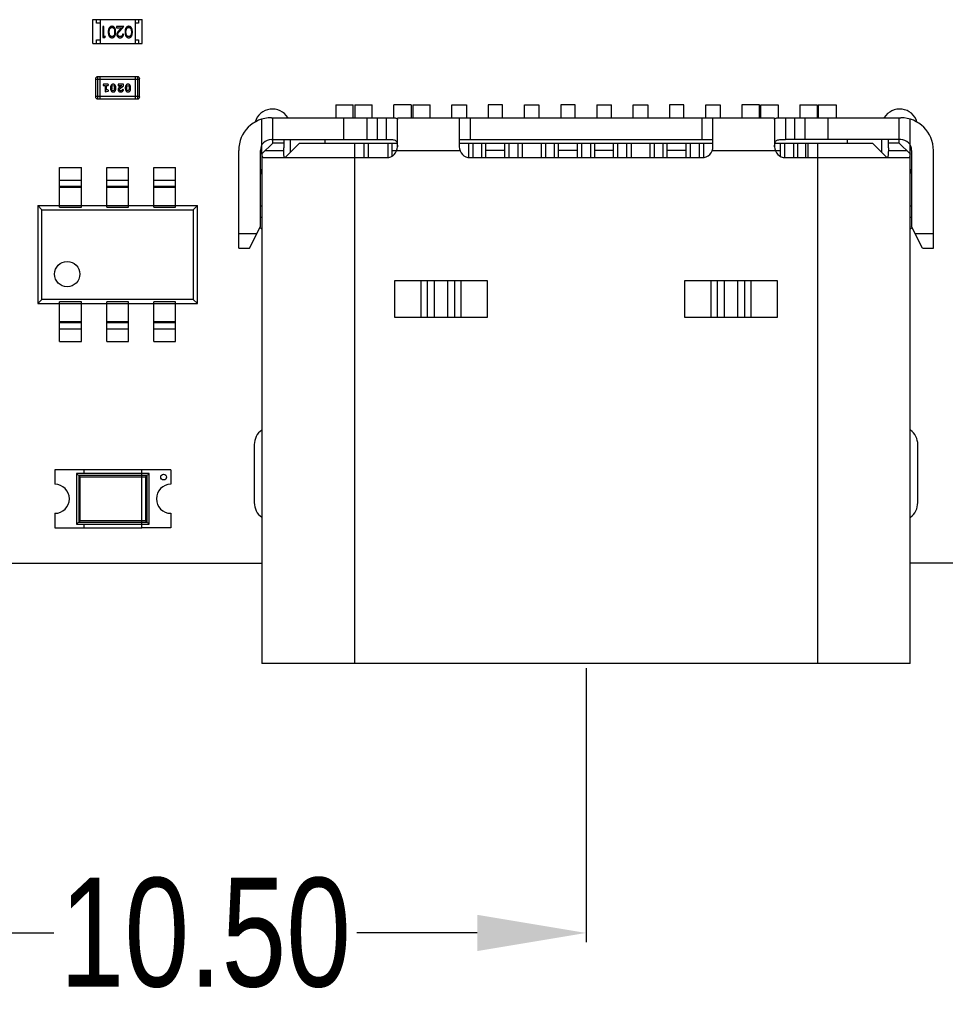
# Model space of a CAD drawing. Header units: inches. Extents: x -50 to 60, y -7 to 68.
# Tile 2 of 108: x -38 to -25, y -4 to 9. Entities that reach past the tile are written whole.
import ezdxf

# ---------------------------------------------------------------- set-up
doc = ezdxf.new("R2010")
doc.units = ezdxf.units.IN
doc.header["$LTSCALE"] = 1.21
doc.header["$MEASUREMENT"] = 0
doc.header["$PDMODE"] = 3
doc.header["$PDSIZE"] = 0.3125
doc.layers.get('0').update_dxf_attribs({"linetype": 'CONTINUOUS'})
doc.layers.get('Defpoints').update_dxf_attribs({"linetype": 'CONTINUOUS'})
doc.layers.add('DIM', color=3, linetype='CONTINUOUS')
doc.styles.get("Standard").update_dxf_attribs({"font": 'txt', "width": 0.8})
doc.dimstyles.get("Standard").update_dxf_attribs({"dimtxt": 0.15625, "dimasz": 0.1875, "dimexe": 0.125, "dimexo": 0.0625, "dimgap": 0.09, "dimtad": 0, "dimtih": 1, "dimtoh": 1, "dimzin": 4, "dimdsep": 46, "dimtxsty": 'STANDARD', "dimblk": '_FILLED', "dimblk1": '_FILLED', "dimblk2": '_FILLED', "dimcen": 0.09, "dimazin": 1, "dimtp": 0.01, "dimtm": 0.01, "dimtfac": 1, "dimtofl": 0, "dimtmove": 0, "dimatfit": 3, "dimldrblk": '_FILLED', "dimfxl": 1, "dimtolj": 1, "dimtzin": 4, "dimarcsym": 0})

# ---------------------------------------------------------------- blocks, each defined once
blk = doc.blocks.new('_FILLED')
at = {"color": 0, "linetype": 'ByBlock'}
blk.add_solid([(0, 0), (-1, 0.1667), (-1, -0.1667)], dxfattribs=at)
blk = doc.blocks.new('*D8')
at = {"layer": 'Defpoints', "color": 0}
for p in [(-40.498, 2.749), (-29.998, 0.356), (-40.498, -3.36)]:
    blk.add_point(p, dxfattribs=at)
at = {"layer": 'DIM', "color": 0, "lineweight": -2}
for p, q in [((-40.498, 2.686), (-40.498, -3.485)), ((-29.998, 0.294), (-29.998, -3.485)), ((-38.998, -3.36), (-37.338, -3.36)), ((-31.498, -3.36), (-33.158, -3.36))]:
    blk.add_line(p, q, dxfattribs=at)
at = {"layer": 'DIM', "color": 0, "lineweight": -2, "xscale": 1.5, "yscale": 1.5, "zscale": 1.5, "rotation": 180}
blk.add_blockref('_FILLED', (-40.498, -3.36), dxfattribs=at)
at = {"layer": 'DIM', "color": 0, "lineweight": -2, "xscale": 1.5, "yscale": 1.5, "zscale": 1.5}
blk.add_blockref('_FILLED', (-29.998, -3.36), dxfattribs=at)
at = {"layer": 'DIM', "color": 0, "insert": (-35.248, -3.36), "char_height": 1.5, "attachment_point": 5}
blk.add_mtext('\\A1;10.50', dxfattribs=at)

msp = doc.modelspace()

# ---------------------------------------------------------------- linework, layer by layer
at = {"color": 7, "linetype": 'Continuous'}
for p, q in [((-36.798, 9.239), (-36.118, 9.239)), ((-36.798, 8.909), (-36.798, 9.239)), ((-36.748, 9.189), (-36.748, 9.239)), ((-36.698, 9.239), (-36.698, 8.909)), ((-36.218, 9.239), (-36.218, 8.909)), ((-36.168, 9.239), (-36.168, 9.189)), ((-36.118, 8.909), (-36.118, 9.239)), ((-36.698, 9.189), (-36.748, 9.189)), ((-36.647, 9.143), (-36.66, 9.143)), ((-36.66, 9.143), (-36.66, 8.993)), ((-36.647, 9.009), (-36.647, 9.143)), ((-36.574, 9.068), (-36.568, 9.106)), ((-36.37, 9.143), (-36.472, 9.143)), ((-36.472, 9.143), (-36.472, 9.128)), ((-36.472, 9.128), (-36.402, 9.128)), ((-36.402, 9.128), (-36.439, 9.088)), ((-36.428, 9.081), (-36.37, 9.143)), ((-36.343, 9.068), (-36.337, 9.106)), ((-36.168, 9.189), (-36.218, 9.189)), ((-36.66, 8.993), (-36.632, 8.993)), ((-36.624, 9.009), (-36.647, 9.009)), ((-36.632, 8.993), (-36.624, 9.009)), ((-36.376, 9.039), (-36.389, 9.039)), ((-36.798, 8.909), (-36.118, 8.909)), ((-36.748, 8.959), (-36.698, 8.959)), ((-36.748, 8.909), (-36.748, 8.959)), ((-36.218, 8.959), (-36.168, 8.959)), ((-36.168, 8.959), (-36.168, 8.909)), ((-36.184, 8.451), (-36.733, 8.451)), ((-36.733, 8.146), (-36.733, 8.451)), ((-36.702, 8.451), (-36.702, 8.146)), ((-36.215, 8.451), (-36.215, 8.146)), ((-36.184, 8.451), (-36.184, 8.146)), ((-36.763, 8.42), (-36.154, 8.42)), ((-36.763, 8.42), (-36.763, 8.177)), ((-36.595, 8.347), (-36.647, 8.347)), ((-36.647, 8.33), (-36.63, 8.33)), ((-36.63, 8.33), (-36.63, 8.242)), ((-36.613, 8.33), (-36.595, 8.33)), ((-36.613, 8.265), (-36.613, 8.33)), ((-36.556, 8.304), (-36.556, 8.286)), ((-36.539, 8.304), (-36.531, 8.326)), ((-36.539, 8.304), (-36.539, 8.287)), ((-36.531, 8.264), (-36.539, 8.287)), ((-36.531, 8.326), (-36.519, 8.331)), ((-36.519, 8.331), (-36.507, 8.326)), ((-36.507, 8.326), (-36.499, 8.304)), ((-36.499, 8.287), (-36.507, 8.265)), ((-36.499, 8.287), (-36.499, 8.304)), ((-36.482, 8.286), (-36.482, 8.304)), ((-36.375, 8.347), (-36.452, 8.347)), ((-36.452, 8.347), (-36.452, 8.339)), ((-36.444, 8.327), (-36.438, 8.33)), ((-36.438, 8.33), (-36.402, 8.33)), ((-36.402, 8.33), (-36.435, 8.303)), ((-36.43, 8.283), (-36.375, 8.328)), ((-36.375, 8.328), (-36.375, 8.347)), ((-36.352, 8.304), (-36.352, 8.286)), ((-36.334, 8.304), (-36.327, 8.326)), ((-36.334, 8.304), (-36.334, 8.287)), ((-36.327, 8.264), (-36.334, 8.287)), ((-36.327, 8.326), (-36.315, 8.331)), ((-36.315, 8.331), (-36.303, 8.326)), ((-36.303, 8.326), (-36.295, 8.304)), ((-36.295, 8.287), (-36.302, 8.265)), ((-36.295, 8.287), (-36.295, 8.304)), ((-36.278, 8.286), (-36.278, 8.304)), ((-36.154, 8.177), (-36.154, 8.42)), ((-36.154, 8.177), (-36.763, 8.177)), ((-36.63, 8.242), (-36.593, 8.252)), ((-36.598, 8.269), (-36.613, 8.265)), ((-36.592, 8.27), (-36.598, 8.269)), ((-36.584, 8.261), (-36.592, 8.27)), ((-36.519, 8.259), (-36.531, 8.264)), ((-36.507, 8.265), (-36.519, 8.259)), ((-36.435, 8.274), (-36.43, 8.283)), ((-36.401, 8.264), (-36.415, 8.259)), ((-36.396, 8.273), (-36.401, 8.264)), ((-36.387, 8.28), (-36.396, 8.273)), ((-36.378, 8.271), (-36.387, 8.28)), ((-36.315, 8.259), (-36.327, 8.264)), ((-36.302, 8.265), (-36.315, 8.259)), ((-36.733, 8.146), (-36.184, 8.146)), ((-33.448, 8.064), (-33.208, 8.064)), ((-33.448, 8.064), (-33.448, 7.886)), ((-33.208, 7.886), (-33.208, 8.064)), ((-33.188, 8.064), (-32.948, 8.064)), ((-33.188, 8.064), (-33.188, 7.886)), ((-32.948, 7.886), (-32.948, 8.064)), ((-32.408, 8.064), (-32.648, 8.064)), ((-32.648, 7.886), (-32.648, 8.064)), ((-32.408, 8.064), (-32.408, 7.886)), ((-32.388, 8.064), (-32.148, 8.064)), ((-32.388, 8.064), (-32.388, 7.886)), ((-32.148, 7.886), (-32.148, 8.064)), ((-31.848, 8.064), (-31.648, 8.064)), ((-31.848, 7.886), (-31.848, 8.064)), ((-31.648, 8.064), (-31.648, 7.886)), ((-31.148, 8.064), (-31.348, 8.064)), ((-31.348, 8.064), (-31.348, 7.886)), ((-31.148, 7.886), (-31.148, 8.064)), ((-30.848, 8.064), (-30.648, 8.064)), ((-30.848, 7.886), (-30.848, 8.064)), ((-30.648, 8.064), (-30.648, 7.886)), ((-30.148, 8.064), (-30.348, 8.064)), ((-30.348, 8.064), (-30.348, 7.886)), ((-30.148, 7.886), (-30.148, 8.064)), ((-29.848, 8.064), (-29.648, 8.064)), ((-29.848, 8.064), (-29.848, 7.886)), ((-29.648, 7.886), (-29.648, 8.064)), ((-29.348, 8.064), (-29.148, 8.064)), ((-29.348, 7.886), (-29.348, 8.064)), ((-29.148, 8.064), (-29.148, 7.886)), ((-28.648, 8.064), (-28.848, 8.064)), ((-28.848, 8.064), (-28.848, 7.886)), ((-28.648, 7.886), (-28.648, 8.064)), ((-28.348, 8.064), (-28.148, 8.064)), ((-28.348, 7.886), (-28.348, 8.064)), ((-28.148, 8.064), (-28.148, 7.886)), ((-27.608, 8.064), (-27.848, 8.064)), ((-27.848, 8.064), (-27.848, 7.886)), ((-27.608, 7.886), (-27.608, 8.064)), ((-27.588, 8.064), (-27.348, 8.064)), ((-27.588, 7.886), (-27.588, 8.064)), ((-27.348, 8.064), (-27.348, 7.886)), ((-27.048, 8.064), (-26.813, 8.064)), ((-27.048, 8.064), (-27.048, 7.886)), ((-26.813, 8.064), (-26.813, 7.886)), ((-26.798, 8.064), (-26.548, 8.064)), ((-26.798, 8.064), (-26.798, 7.886)), ((-26.548, 8.064), (-26.548, 7.886)), ((-34.338, 7.886), (-32.748, 7.886)), ((-34.318, 7.536), (-34.318, 7.886)), ((-33.338, 7.586), (-33.338, 7.886)), ((-33.017, 7.586), (-33.017, 7.886)), ((-32.877, 7.886), (-32.877, 7.586)), ((-32.748, 7.586), (-32.748, 7.886)), ((-32.598, 7.886), (-27.398, 7.886)), ((-31.748, 7.886), (-31.748, 7.486)), ((-31.598, 7.886), (-31.598, 7.586)), ((-28.398, 7.586), (-28.398, 7.886)), ((-28.248, 7.486), (-28.248, 7.886)), ((-27.248, 7.886), (-25.658, 7.886)), ((-27.248, 7.886), (-27.248, 7.586)), ((-27.12, 7.586), (-27.12, 7.886)), ((-26.98, 7.886), (-26.98, 7.586)), ((-26.659, 7.586), (-26.659, 7.886)), ((-25.678, 7.536), (-25.678, 7.886)), ((-34.468, 7.388), (-34.468, 7.867)), ((-32.598, 7.486), (-32.598, 7.86)), ((-27.398, 7.86), (-27.398, 7.486)), ((-25.528, 7.388), (-25.528, 7.867)), ((-34.467, 7.388), (-34.318, 7.536)), ((-34.338, 7.586), (-32.748, 7.586)), ((-34.168, 7.536), (-34.318, 7.536)), ((-34.168, 7.586), (-34.168, 7.472)), ((-34.168, 7.436), (-34.168, 7.472)), ((-33.948, 7.536), (-34.148, 7.336)), ((-34.073, 7.411), (-34.073, 7.586)), ((-33.948, 7.536), (-32.604, 7.536)), ((-33.598, 7.536), (-33.598, 7.586)), ((-33.188, 0.356), (-33.188, 7.536)), ((-33.061, 7.536), (-33.061, 7.336)), ((-33.001, 7.536), (-33.001, 7.336)), ((-32.733, 7.536), (-32.733, 7.338)), ((-32.673, 7.358), (-32.673, 7.536)), ((-31.748, 7.586), (-28.248, 7.586)), ((-31.748, 7.536), (-28.248, 7.536)), ((-31.618, 7.536), (-31.618, 7.339)), ((-31.558, 7.536), (-31.558, 7.336)), ((-31.438, 7.536), (-31.438, 7.336)), ((-31.378, 7.336), (-31.378, 7.536)), ((-31.118, 7.336), (-31.118, 7.536)), ((-31.058, 7.336), (-31.058, 7.536)), ((-30.938, 7.536), (-30.938, 7.336)), ((-30.878, 7.536), (-30.878, 7.336)), ((-30.618, 7.536), (-30.618, 7.336)), ((-30.558, 7.536), (-30.558, 7.336)), ((-30.438, 7.536), (-30.438, 7.336)), ((-30.378, 7.336), (-30.378, 7.536)), ((-30.118, 7.336), (-30.118, 7.536)), ((-30.058, 7.336), (-30.058, 7.536)), ((-29.938, 7.536), (-29.938, 7.336)), ((-29.878, 7.336), (-29.878, 7.536)), ((-29.618, 7.336), (-29.618, 7.536)), ((-29.558, 7.336), (-29.558, 7.536)), ((-29.438, 7.536), (-29.438, 7.336)), ((-29.378, 7.536), (-29.378, 7.336)), ((-29.118, 7.536), (-29.118, 7.336)), ((-29.058, 7.536), (-29.058, 7.336)), ((-28.938, 7.536), (-28.938, 7.336)), ((-28.878, 7.336), (-28.878, 7.536)), ((-28.618, 7.336), (-28.618, 7.536)), ((-28.558, 7.336), (-28.558, 7.536)), ((-28.438, 7.536), (-28.438, 7.336)), ((-28.378, 7.536), (-28.378, 7.339)), ((-27.393, 7.536), (-26.048, 7.536)), ((-27.318, 7.355), (-27.318, 7.536)), ((-27.258, 7.338), (-27.258, 7.536)), ((-25.658, 7.586), (-27.248, 7.586)), ((-27.138, 7.536), (-27.138, 7.336)), ((-27.078, 7.336), (-27.078, 7.536)), ((-26.966, 7.336), (-26.966, 7.536)), ((-26.936, 7.336), (-26.936, 7.536)), ((-26.808, 7.536), (-26.808, 0.356)), ((-26.398, 7.586), (-26.398, 7.536)), ((-25.848, 7.336), (-26.048, 7.536)), ((-25.923, 7.586), (-25.923, 7.411)), ((-25.828, 7.472), (-25.829, 7.436)), ((-25.828, 7.472), (-25.828, 7.586)), ((-25.678, 7.536), (-25.828, 7.536)), ((-25.678, 7.536), (-25.53, 7.388)), ((-34.788, 6.086), (-34.788, 7.436)), ((-34.488, 6.386), (-34.488, 7.436)), ((-34.468, 7.386), (-34.468, 0.356)), ((-34.453, 7.336), (-32.748, 7.336)), ((-34.418, 7.436), (-34.168, 7.436)), ((-32.673, 7.436), (-31.74, 7.436)), ((-31.598, 7.336), (-28.398, 7.336)), ((-31.118, 7.436), (-31.378, 7.436)), ((-30.118, 7.436), (-30.378, 7.436)), ((-29.618, 7.436), (-29.878, 7.436)), ((-28.618, 7.436), (-28.878, 7.436)), ((-28.257, 7.436), (-27.318, 7.436)), ((-27.248, 7.336), (-25.544, 7.336)), ((-25.829, 7.436), (-25.578, 7.436)), ((-25.528, 0.356), (-25.528, 7.386)), ((-25.508, 7.436), (-25.508, 6.386)), ((-25.208, 6.086), (-25.208, 7.436)), ((-37.258, 7.199), (-36.958, 7.199)), ((-37.258, 6.653), (-37.258, 7.199)), ((-36.958, 6.653), (-36.958, 7.199)), ((-36.608, 7.199), (-36.308, 7.199)), ((-36.608, 6.653), (-36.608, 7.199)), ((-36.308, 6.653), (-36.308, 7.199)), ((-35.958, 7.199), (-35.658, 7.199)), ((-35.958, 6.653), (-35.958, 7.199)), ((-35.658, 6.653), (-35.658, 7.199)), ((-37.258, 7.027), (-36.958, 7.027)), ((-36.958, 6.936), (-37.258, 6.936)), ((-36.608, 7.027), (-36.308, 7.027)), ((-36.308, 6.936), (-36.608, 6.936)), ((-35.958, 7.027), (-35.658, 7.027)), ((-35.658, 6.936), (-35.958, 6.936)), ((-36.958, 6.923), (-37.258, 6.923)), ((-36.308, 6.923), (-36.608, 6.923)), ((-35.658, 6.923), (-35.958, 6.923)), ((-37.558, 6.674), (-35.358, 6.674)), ((-37.502, 6.617), (-37.558, 6.674)), ((-37.558, 6.674), (-37.558, 5.324)), ((-35.358, 6.674), (-35.415, 6.617)), ((-35.358, 5.324), (-35.358, 6.674)), ((-34.468, 6.666), (-34.488, 6.666)), ((-25.508, 6.666), (-25.528, 6.666)), ((-37.502, 6.617), (-35.415, 6.617)), ((-37.502, 5.38), (-37.502, 6.617)), ((-37.258, 6.653), (-36.958, 6.653)), ((-36.608, 6.653), (-36.308, 6.653)), ((-35.958, 6.653), (-35.658, 6.653)), ((-35.415, 6.617), (-35.415, 5.38)), ((-34.638, 6.086), (-34.488, 6.386)), ((-34.488, 6.516), (-34.468, 6.516)), ((-25.528, 6.516), (-25.508, 6.516)), ((-25.358, 6.086), (-25.508, 6.386)), ((-34.538, 6.286), (-34.788, 6.286)), ((-25.208, 6.286), (-25.458, 6.286)), ((-34.788, 6.086), (-34.638, 6.086)), ((-25.358, 6.086), (-25.208, 6.086)), ((-31.358, 5.636), (-32.639, 5.636)), ((-32.639, 5.636), (-32.639, 5.136)), ((-32.273, 5.136), (-32.273, 5.636)), ((-32.184, 5.136), (-32.184, 5.636)), ((-32.092, 5.636), (-32.092, 5.136)), ((-31.904, 5.136), (-31.904, 5.636)), ((-31.813, 5.636), (-31.813, 5.136)), ((-31.724, 5.636), (-31.724, 5.136)), ((-31.358, 5.136), (-31.358, 5.636)), ((-27.358, 5.636), (-28.639, 5.636)), ((-28.639, 5.636), (-28.639, 5.136)), ((-28.273, 5.136), (-28.273, 5.636)), ((-28.184, 5.136), (-28.184, 5.636)), ((-28.092, 5.636), (-28.092, 5.136)), ((-27.904, 5.136), (-27.904, 5.636)), ((-27.813, 5.636), (-27.813, 5.136)), ((-27.724, 5.636), (-27.724, 5.136)), ((-27.358, 5.136), (-27.358, 5.636)), ((-37.502, 5.38), (-37.558, 5.324)), ((-37.558, 5.324), (-35.358, 5.324)), ((-35.415, 5.38), (-37.502, 5.38)), ((-36.958, 5.345), (-37.258, 5.345)), ((-37.258, 4.799), (-37.258, 5.345)), ((-36.958, 4.799), (-36.958, 5.345)), ((-36.308, 5.345), (-36.608, 5.345)), ((-36.608, 4.799), (-36.608, 5.345)), ((-36.308, 4.799), (-36.308, 5.345)), ((-35.658, 5.345), (-35.958, 5.345)), ((-35.958, 4.799), (-35.958, 5.345)), ((-35.658, 4.799), (-35.658, 5.345)), ((-35.358, 5.324), (-35.415, 5.38)), ((-37.258, 5.074), (-36.958, 5.074)), ((-37.258, 5.062), (-36.958, 5.062)), ((-36.608, 5.074), (-36.308, 5.074)), ((-36.608, 5.062), (-36.308, 5.062)), ((-35.958, 5.074), (-35.658, 5.074)), ((-35.958, 5.062), (-35.658, 5.062)), ((-32.639, 5.136), (-31.358, 5.136)), ((-28.639, 5.136), (-27.358, 5.136)), ((-36.958, 4.97), (-37.258, 4.97)), ((-36.308, 4.97), (-36.608, 4.97)), ((-35.658, 4.97), (-35.958, 4.97)), ((-37.258, 4.799), (-36.958, 4.799)), ((-36.608, 4.799), (-36.308, 4.799)), ((-35.958, 4.799), (-35.658, 4.799)), ((-34.573, 3.376), (-34.573, 2.576)), ((-25.423, 2.576), (-25.423, 3.376)), ((-36.123, 3.029), (-37.323, 3.029)), ((-37.323, 3.029), (-37.323, 2.829)), ((-36.923, 3.029), (-36.923, 2.979)), ((-36.123, 2.979), (-36.123, 3.029)), ((-36.023, 2.979), (-37.023, 2.979)), ((-37.023, 2.979), (-36.975, 2.93)), ((-37.023, 2.979), (-37.023, 2.279)), ((-36.052, 2.95), (-36.995, 2.95)), ((-36.995, 2.95), (-36.995, 2.307)), ((-36.975, 2.93), (-36.072, 2.93)), ((-36.975, 2.327), (-36.975, 2.93)), ((-36.023, 2.979), (-36.072, 2.93)), ((-36.072, 2.93), (-36.072, 2.327)), ((-36.052, 2.307), (-36.052, 2.95)), ((-36.023, 2.279), (-36.023, 2.979)), ((-37.323, 2.429), (-37.323, 2.229)), ((-37.023, 2.279), (-36.975, 2.327)), ((-36.072, 2.327), (-36.975, 2.327)), ((-36.072, 2.327), (-36.023, 2.279)), ((-37.323, 2.229), (-36.123, 2.229)), ((-37.023, 2.279), (-36.023, 2.279)), ((-36.995, 2.307), (-36.052, 2.307)), ((-36.923, 2.279), (-36.923, 2.229)), ((-36.123, 2.229), (-36.123, 2.279)), ((-39.498, 1.74), (-34.468, 1.742)), ((-25.528, 1.746), (-20.489, 1.749)), ((-25.528, 0.356), (-34.468, 0.356))]:
    msp.add_line(p, q, dxfattribs=at)
at = {"color": 6, "linetype": 'Continuous'}
for p, q in [((-35.723, 3.029), (-36.123, 3.029)), ((-35.723, 3.029), (-35.723, 2.829)), ((-36.123, 2.279), (-36.123, 2.979)), ((-35.723, 2.429), (-35.723, 2.229)), ((-35.723, 2.229), (-36.123, 2.229))]:
    msp.add_line(p, q, dxfattribs=at)
at = {"color": 7, "linetype": 'Continuous'}
for centre, radius in [((-37.153, 5.729), 0.175), ((-35.823, 2.929), 0.04)]:
    msp.add_circle(centre, radius, dxfattribs=at)
for centre, radius, start, end in [((-36.733, 8.42), 0.0305, 90, 180), ((-36.184, 8.42), 0.0305, 0, 90), ((-36.733, 8.177), 0.0305, 180, 270), ((-36.184, 8.177), 0.0305, 270, 0), ((-34.338, 7.436), 0.45, 90, 180), ((-34.323, 7.756), 0.25, 32.017, 162.9197), ((-25.673, 7.756), 0.25, 17.0658, 147.9772), ((-25.658, 7.436), 0.45, 360, 90), ((-34.338, 7.436), 0.15, 90, 180), ((-32.748, 7.486), 0.15, 270, 360), ((-31.598, 7.486), 0.15, 180, 270), ((-28.398, 7.486), 0.15, 270, 360), ((-27.248, 7.486), 0.15, 180, 270), ((-25.658, 7.436), 0.15, 360, 90), ((-34.618, 7.178), 0.15, 330.0958, 360), ((-25.378, 7.178), 0.15, 180, 209.9041), ((-34.323, 6.556), 0.25, 226.36, 233.7996), ((-25.673, 6.556), 0.25, 306.1848, 313.2666), ((-34.323, 3.376), 0.25, 126.1844, 180), ((-25.673, 3.376), 0.25, 0, 53.7978), ((-37.323, 2.629), 0.2, 270, 90), ((-34.323, 2.576), 0.25, 180, 233.798), ((-25.673, 2.576), 0.25, 306.1847, 0)]:
    msp.add_arc(centre, radius, start, end, dxfattribs=at)
at = {"color": 6, "linetype": 'Continuous'}
msp.add_arc((-35.723, 2.629), 0.2, 90, 270, dxfattribs=at)
at = {"color": 7, "linetype": 'Continuous'}
for points, knots in [([(-36.535, 9.147), (-36.537, 9.147), (-36.539, 9.147), (-36.542, 9.147), (-36.546, 9.146), (-36.549, 9.145), (-36.552, 9.144), (-36.556, 9.142), (-36.559, 9.141), (-36.562, 9.139), (-36.565, 9.136), (-36.567, 9.134), (-36.57, 9.131), (-36.572, 9.128), (-36.575, 9.125), (-36.577, 9.121), (-36.579, 9.117), (-36.58, 9.113), (-36.582, 9.109), (-36.583, 9.104), (-36.585, 9.099), (-36.585, 9.094), (-36.586, 9.088), (-36.587, 9.082), (-36.587, 9.075), (-36.587, 9.071), (-36.587, 9.068)], [0, 0, 0, 0, 0.033824, 0.067298, 0.10028, 0.133019, 0.165736, 0.198792, 0.232372, 0.266409, 0.301016, 0.336196, 0.371972, 0.408574, 0.446394, 0.485225, 0.525372, 0.567224, 0.611081, 0.65775, 0.70702, 0.759235, 0.814484, 0.873227, 0.934937, 1, 1, 1, 1]), ([(-36.568, 9.106), (-36.568, 9.107), (-36.567, 9.109), (-36.565, 9.112), (-36.564, 9.115), (-36.562, 9.117), (-36.561, 9.12), (-36.559, 9.122), (-36.557, 9.124), (-36.554, 9.126), (-36.55, 9.128), (-36.546, 9.13), (-36.541, 9.132), (-36.537, 9.132), (-36.536, 9.132)], [0, 0, 0, 0, 0.075949, 0.148549, 0.218996, 0.286119, 0.351826, 0.416074, 0.478265, 0.540325, 0.660405, 0.774606, 0.887187, 1, 1, 1, 1]), ([(-36.536, 9.132), (-36.534, 9.132), (-36.531, 9.132), (-36.526, 9.13), (-36.521, 9.128), (-36.517, 9.126), (-36.515, 9.123), (-36.513, 9.122), (-36.511, 9.119), (-36.509, 9.117), (-36.507, 9.115), (-36.506, 9.112), (-36.504, 9.109), (-36.503, 9.106), (-36.502, 9.102), (-36.501, 9.099), (-36.5, 9.095), (-36.5, 9.09), (-36.499, 9.085), (-36.499, 9.08), (-36.499, 9.074), (-36.499, 9.07), (-36.499, 9.068)], [0, 0, 0, 0, 0.060034, 0.120278, 0.182348, 0.247919, 0.281641, 0.315701, 0.350322, 0.385703, 0.421819, 0.459196, 0.497866, 0.538301, 0.58121, 0.628183, 0.679403, 0.734699, 0.794074, 0.858416, 0.927049, 1, 1, 1, 1]), ([(-36.485, 9.068), (-36.485, 9.071), (-36.485, 9.075), (-36.486, 9.082), (-36.486, 9.089), (-36.487, 9.094), (-36.488, 9.1), (-36.489, 9.105), (-36.49, 9.11), (-36.492, 9.114), (-36.493, 9.118), (-36.495, 9.122), (-36.497, 9.125), (-36.499, 9.129), (-36.502, 9.132), (-36.504, 9.134), (-36.507, 9.137), (-36.51, 9.139), (-36.512, 9.141), (-36.515, 9.143), (-36.519, 9.144), (-36.522, 9.145), (-36.525, 9.146), (-36.528, 9.147), (-36.532, 9.147), (-36.534, 9.147), (-36.535, 9.147)], [0, 0, 0, 0, 0.068113, 0.132564, 0.193427, 0.250218, 0.303569, 0.353576, 0.400235, 0.443586, 0.484619, 0.524292, 0.56238, 0.599049, 0.63494, 0.669782, 0.704009, 0.737842, 0.771098, 0.803896, 0.836415, 0.868639, 0.900715, 0.933378, 0.966213, 1, 1, 1, 1]), ([(-36.305, 9.147), (-36.306, 9.147), (-36.308, 9.147), (-36.312, 9.147), (-36.315, 9.146), (-36.318, 9.145), (-36.322, 9.144), (-36.325, 9.142), (-36.328, 9.141), (-36.331, 9.139), (-36.334, 9.136), (-36.337, 9.134), (-36.339, 9.131), (-36.342, 9.128), (-36.344, 9.125), (-36.346, 9.121), (-36.348, 9.117), (-36.35, 9.113), (-36.351, 9.109), (-36.353, 9.104), (-36.354, 9.099), (-36.355, 9.094), (-36.355, 9.088), (-36.356, 9.082), (-36.356, 9.075), (-36.356, 9.071), (-36.356, 9.068)], [0, 0, 0, 0, 0.033824, 0.067298, 0.10028, 0.133019, 0.165736, 0.198792, 0.232372, 0.266409, 0.301016, 0.336196, 0.371972, 0.408574, 0.446394, 0.485225, 0.525372, 0.567224, 0.611081, 0.65775, 0.70702, 0.759235, 0.814484, 0.873227, 0.934937, 1, 1, 1, 1]), ([(-36.337, 9.106), (-36.337, 9.107), (-36.336, 9.109), (-36.335, 9.112), (-36.333, 9.115), (-36.332, 9.117), (-36.33, 9.12), (-36.328, 9.122), (-36.326, 9.124), (-36.323, 9.126), (-36.32, 9.128), (-36.315, 9.13), (-36.31, 9.132), (-36.307, 9.132), (-36.305, 9.132)], [0, 0, 0, 0, 0.075949, 0.148549, 0.218996, 0.286119, 0.351826, 0.416074, 0.478265, 0.540325, 0.660405, 0.774606, 0.887187, 1, 1, 1, 1]), ([(-36.254, 9.068), (-36.254, 9.071), (-36.254, 9.075), (-36.255, 9.082), (-36.255, 9.089), (-36.256, 9.094), (-36.257, 9.1), (-36.258, 9.105), (-36.259, 9.11), (-36.261, 9.114), (-36.262, 9.118), (-36.264, 9.122), (-36.266, 9.125), (-36.269, 9.129), (-36.271, 9.132), (-36.273, 9.134), (-36.276, 9.137), (-36.279, 9.139), (-36.282, 9.141), (-36.285, 9.143), (-36.288, 9.144), (-36.291, 9.145), (-36.294, 9.146), (-36.298, 9.147), (-36.301, 9.147), (-36.303, 9.147), (-36.305, 9.147)], [0, 0, 0, 0, 0.068113, 0.132564, 0.193427, 0.250218, 0.303569, 0.353576, 0.400235, 0.443586, 0.484619, 0.524292, 0.56238, 0.599049, 0.63494, 0.669782, 0.704009, 0.737842, 0.771098, 0.803896, 0.836415, 0.868639, 0.900715, 0.933378, 0.966213, 1, 1, 1, 1]), ([(-36.305, 9.132), (-36.303, 9.132), (-36.3, 9.132), (-36.295, 9.13), (-36.29, 9.128), (-36.287, 9.126), (-36.284, 9.123), (-36.282, 9.122), (-36.28, 9.119), (-36.278, 9.117), (-36.276, 9.115), (-36.275, 9.112), (-36.274, 9.109), (-36.272, 9.106), (-36.271, 9.102), (-36.27, 9.099), (-36.27, 9.095), (-36.269, 9.09), (-36.269, 9.085), (-36.268, 9.08), (-36.268, 9.074), (-36.268, 9.07), (-36.268, 9.068)], [0, 0, 0, 0, 0.060034, 0.120278, 0.182348, 0.247919, 0.281641, 0.315701, 0.350322, 0.385703, 0.421819, 0.459196, 0.497866, 0.538301, 0.58121, 0.628183, 0.679403, 0.734699, 0.794074, 0.858416, 0.927049, 1, 1, 1, 1]), ([(-36.587, 9.068), (-36.587, 9.066), (-36.587, 9.062), (-36.587, 9.055), (-36.586, 9.049), (-36.585, 9.043), (-36.584, 9.037), (-36.583, 9.032), (-36.582, 9.028), (-36.58, 9.023), (-36.579, 9.019), (-36.577, 9.015), (-36.574, 9.012), (-36.572, 9.008), (-36.57, 9.005), (-36.567, 9.003), (-36.565, 9), (-36.562, 8.998), (-36.559, 8.996), (-36.556, 8.994), (-36.552, 8.993), (-36.549, 8.992), (-36.546, 8.991), (-36.542, 8.99), (-36.539, 8.99), (-36.537, 8.989), (-36.535, 8.989)], [0, 0, 0, 0, 0.065278, 0.127205, 0.186168, 0.241675, 0.294115, 0.343609, 0.390387, 0.434463, 0.476646, 0.517002, 0.555936, 0.593716, 0.630057, 0.665601, 0.700745, 0.734917, 0.768681, 0.802087, 0.834849, 0.867433, 0.900138, 0.932806, 0.966212, 1, 1, 1, 1]), ([(-36.536, 9.005), (-36.537, 9.005), (-36.541, 9.005), (-36.546, 9.006), (-36.55, 9.009), (-36.554, 9.011), (-36.557, 9.013), (-36.559, 9.015), (-36.561, 9.017), (-36.563, 9.02), (-36.564, 9.023), (-36.566, 9.026), (-36.567, 9.029), (-36.569, 9.032), (-36.57, 9.036), (-36.571, 9.04), (-36.572, 9.044), (-36.572, 9.048), (-36.573, 9.053), (-36.573, 9.058), (-36.574, 9.063), (-36.574, 9.067), (-36.574, 9.068)], [0, 0, 0, 0, 0.059689, 0.119507, 0.181075, 0.246162, 0.279894, 0.314468, 0.350403, 0.387474, 0.426147, 0.466624, 0.508745, 0.553328, 0.600058, 0.649177, 0.700552, 0.754894, 0.811825, 0.871514, 0.934319, 1, 1, 1, 1]), ([(-36.499, 9.068), (-36.499, 9.066), (-36.499, 9.062), (-36.499, 9.057), (-36.499, 9.051), (-36.5, 9.047), (-36.5, 9.042), (-36.501, 9.038), (-36.502, 9.034), (-36.503, 9.031), (-36.504, 9.028), (-36.506, 9.025), (-36.507, 9.022), (-36.509, 9.019), (-36.511, 9.017), (-36.513, 9.015), (-36.515, 9.013), (-36.517, 9.011), (-36.521, 9.008), (-36.526, 9.006), (-36.531, 9.005), (-36.534, 9.005), (-36.536, 9.005)], [0, 0, 0, 0, 0.073302, 0.142286, 0.206253, 0.266017, 0.321612, 0.372532, 0.419497, 0.462398, 0.502825, 0.541489, 0.579034, 0.615143, 0.650298, 0.684912, 0.718701, 0.752189, 0.817245, 0.879117, 0.939613, 1, 1, 1, 1]), ([(-36.535, 8.989), (-36.534, 8.989), (-36.532, 8.99), (-36.528, 8.99), (-36.525, 8.991), (-36.522, 8.992), (-36.518, 8.993), (-36.515, 8.994), (-36.512, 8.996), (-36.509, 8.998), (-36.507, 9), (-36.504, 9.002), (-36.501, 9.005), (-36.499, 9.008), (-36.497, 9.011), (-36.495, 9.015), (-36.493, 9.019), (-36.491, 9.022), (-36.49, 9.027), (-36.489, 9.032), (-36.488, 9.037), (-36.487, 9.042), (-36.486, 9.048), (-36.486, 9.055), (-36.485, 9.061), (-36.485, 9.066), (-36.485, 9.068)], [0, 0, 0, 0, 0.033742, 0.066533, 0.099153, 0.13154, 0.164087, 0.196563, 0.229707, 0.263315, 0.297504, 0.331686, 0.366482, 0.4021, 0.438958, 0.476748, 0.515985, 0.556589, 0.599519, 0.645765, 0.695487, 0.748721, 0.805687, 0.866754, 0.931405, 1, 1, 1, 1]), ([(-36.439, 9.088), (-36.441, 9.086), (-36.444, 9.083), (-36.448, 9.079), (-36.451, 9.075), (-36.454, 9.071), (-36.457, 9.067), (-36.46, 9.064), (-36.462, 9.061), (-36.464, 9.057), (-36.466, 9.052), (-36.468, 9.046), (-36.47, 9.04), (-36.47, 9.036), (-36.47, 9.034)], [0, 0, 0, 0, 0.09953, 0.192079, 0.277712, 0.357454, 0.429648, 0.495771, 0.555538, 0.608657, 0.707578, 0.804328, 0.901298, 1, 1, 1, 1]), ([(-36.47, 9.034), (-36.47, 9.033), (-36.47, 9.03), (-36.469, 9.025), (-36.468, 9.021), (-36.467, 9.017), (-36.465, 9.013), (-36.463, 9.01), (-36.46, 9.006), (-36.457, 9.003), (-36.454, 9), (-36.451, 8.997), (-36.447, 8.995), (-36.443, 8.993), (-36.439, 8.991), (-36.434, 8.99), (-36.429, 8.99), (-36.426, 8.99), (-36.424, 8.989)], [0, 0, 0, 0, 0.06271, 0.123347, 0.183401, 0.242828, 0.302097, 0.36242, 0.423725, 0.487032, 0.550491, 0.612709, 0.674265, 0.73617, 0.799211, 0.863483, 0.930525, 1, 1, 1, 1]), ([(-36.456, 9.035), (-36.456, 9.037), (-36.456, 9.04), (-36.455, 9.045), (-36.453, 9.05), (-36.451, 9.053), (-36.449, 9.056), (-36.447, 9.059), (-36.445, 9.062), (-36.442, 9.065), (-36.439, 9.069), (-36.436, 9.073), (-36.432, 9.077), (-36.429, 9.08), (-36.428, 9.081)], [0, 0, 0, 0, 0.088014, 0.174976, 0.2638, 0.355443, 0.406413, 0.465519, 0.533076, 0.609353, 0.693899, 0.787171, 0.889197, 1, 1, 1, 1]), ([(-36.424, 9.005), (-36.425, 9.005), (-36.427, 9.005), (-36.43, 9.005), (-36.433, 9.006), (-36.436, 9.007), (-36.439, 9.008), (-36.442, 9.01), (-36.445, 9.012), (-36.447, 9.014), (-36.449, 9.016), (-36.451, 9.019), (-36.453, 9.021), (-36.454, 9.024), (-36.455, 9.026), (-36.456, 9.029), (-36.456, 9.032), (-36.456, 9.034), (-36.456, 9.035)], [0, 0, 0, 0, 0.068027, 0.133505, 0.19695, 0.26027, 0.322741, 0.384982, 0.448465, 0.513424, 0.578224, 0.640011, 0.700094, 0.760067, 0.819012, 0.877878, 0.938035, 1, 1, 1, 1]), ([(-36.424, 8.989), (-36.423, 8.99), (-36.42, 8.99), (-36.415, 8.99), (-36.41, 8.991), (-36.406, 8.993), (-36.401, 8.995), (-36.397, 8.997), (-36.394, 9), (-36.39, 9.003), (-36.387, 9.007), (-36.384, 9.011), (-36.381, 9.015), (-36.379, 9.02), (-36.378, 9.024), (-36.377, 9.029), (-36.376, 9.034), (-36.376, 9.038), (-36.376, 9.039)], [0, 0, 0, 0, 0.06445, 0.126725, 0.187421, 0.247417, 0.306749, 0.366595, 0.427749, 0.490235, 0.553031, 0.614805, 0.676505, 0.738096, 0.801021, 0.864897, 0.931209, 1, 1, 1, 1]), ([(-36.389, 9.039), (-36.389, 9.038), (-36.389, 9.036), (-36.39, 9.032), (-36.391, 9.028), (-36.392, 9.025), (-36.394, 9.022), (-36.396, 9.019), (-36.398, 9.016), (-36.4, 9.014), (-36.402, 9.012), (-36.405, 9.01), (-36.408, 9.008), (-36.411, 9.007), (-36.414, 9.006), (-36.417, 9.005), (-36.42, 9.005), (-36.423, 9.005), (-36.424, 9.005)], [0, 0, 0, 0, 0.073648, 0.143686, 0.210962, 0.275557, 0.338064, 0.399311, 0.4594, 0.51934, 0.579024, 0.637809, 0.695959, 0.754122, 0.813113, 0.873453, 0.935561, 1, 1, 1, 1]), ([(-36.356, 9.068), (-36.356, 9.066), (-36.356, 9.062), (-36.356, 9.055), (-36.355, 9.049), (-36.355, 9.043), (-36.354, 9.037), (-36.353, 9.032), (-36.351, 9.028), (-36.35, 9.023), (-36.348, 9.019), (-36.346, 9.015), (-36.344, 9.012), (-36.341, 9.008), (-36.339, 9.005), (-36.336, 9.003), (-36.334, 9), (-36.331, 8.998), (-36.328, 8.996), (-36.325, 8.994), (-36.322, 8.993), (-36.318, 8.992), (-36.315, 8.991), (-36.312, 8.99), (-36.308, 8.99), (-36.306, 8.989), (-36.305, 8.989)], [0, 0, 0, 0, 0.065278, 0.127205, 0.186168, 0.241675, 0.294115, 0.343609, 0.390387, 0.434463, 0.476646, 0.517002, 0.555936, 0.593716, 0.630057, 0.665601, 0.700745, 0.734917, 0.768681, 0.802087, 0.834849, 0.867433, 0.900138, 0.932806, 0.966212, 1, 1, 1, 1]), ([(-36.305, 9.005), (-36.307, 9.005), (-36.31, 9.005), (-36.315, 9.006), (-36.319, 9.009), (-36.323, 9.011), (-36.326, 9.013), (-36.328, 9.015), (-36.33, 9.017), (-36.332, 9.02), (-36.334, 9.023), (-36.335, 9.026), (-36.337, 9.029), (-36.338, 9.032), (-36.339, 9.036), (-36.34, 9.04), (-36.341, 9.044), (-36.342, 9.048), (-36.342, 9.053), (-36.343, 9.058), (-36.343, 9.063), (-36.343, 9.067), (-36.343, 9.068)], [0, 0, 0, 0, 0.059689, 0.119507, 0.181075, 0.246162, 0.279894, 0.314468, 0.350403, 0.387474, 0.426147, 0.466624, 0.508745, 0.553328, 0.600058, 0.649177, 0.700552, 0.754894, 0.811825, 0.871514, 0.934319, 1, 1, 1, 1]), ([(-36.268, 9.068), (-36.268, 9.066), (-36.268, 9.062), (-36.268, 9.057), (-36.268, 9.051), (-36.269, 9.047), (-36.27, 9.042), (-36.27, 9.038), (-36.271, 9.034), (-36.272, 9.031), (-36.274, 9.028), (-36.275, 9.025), (-36.277, 9.022), (-36.278, 9.019), (-36.28, 9.017), (-36.282, 9.015), (-36.284, 9.013), (-36.287, 9.011), (-36.29, 9.008), (-36.295, 9.006), (-36.3, 9.005), (-36.303, 9.005), (-36.305, 9.005)], [0, 0, 0, 0, 0.073302, 0.142286, 0.206253, 0.266017, 0.321612, 0.372532, 0.419497, 0.462398, 0.502825, 0.541489, 0.579034, 0.615143, 0.650298, 0.684912, 0.718701, 0.752189, 0.817245, 0.879117, 0.939613, 1, 1, 1, 1]), ([(-36.305, 8.989), (-36.303, 8.989), (-36.301, 8.99), (-36.298, 8.99), (-36.294, 8.991), (-36.291, 8.992), (-36.288, 8.993), (-36.285, 8.994), (-36.282, 8.996), (-36.279, 8.998), (-36.276, 9), (-36.273, 9.002), (-36.271, 9.005), (-36.268, 9.008), (-36.266, 9.011), (-36.264, 9.015), (-36.262, 9.019), (-36.261, 9.022), (-36.259, 9.027), (-36.258, 9.032), (-36.257, 9.037), (-36.256, 9.042), (-36.255, 9.048), (-36.255, 9.055), (-36.254, 9.061), (-36.254, 9.066), (-36.254, 9.068)], [0, 0, 0, 0, 0.033742, 0.066533, 0.099153, 0.13154, 0.164087, 0.196563, 0.229707, 0.263315, 0.297504, 0.331686, 0.366482, 0.4021, 0.438958, 0.476748, 0.515985, 0.556589, 0.599519, 0.645765, 0.695487, 0.748721, 0.805687, 0.866754, 0.931405, 1, 1, 1, 1]), ([(-36.647, 8.347), (-36.648, 8.347), (-36.65, 8.347), (-36.652, 8.347), (-36.654, 8.346), (-36.656, 8.345), (-36.657, 8.344), (-36.658, 8.342), (-36.658, 8.34), (-36.658, 8.339), (-36.658, 8.339)], [0, 0, 0, 0, 0.169012, 0.317488, 0.445429, 0.560977, 0.67065, 0.776666, 0.88492, 1, 1, 1, 1]), ([(-36.658, 8.339), (-36.658, 8.338), (-36.658, 8.337), (-36.658, 8.335), (-36.657, 8.334), (-36.656, 8.332), (-36.654, 8.331), (-36.652, 8.33), (-36.65, 8.33), (-36.648, 8.33), (-36.647, 8.33)], [0, 0, 0, 0, 0.11517, 0.223509, 0.328254, 0.438012, 0.553651, 0.682263, 0.830856, 1, 1, 1, 1]), ([(-36.584, 8.339), (-36.584, 8.339), (-36.584, 8.34), (-36.585, 8.342), (-36.586, 8.344), (-36.587, 8.345), (-36.589, 8.346), (-36.59, 8.347), (-36.593, 8.347), (-36.594, 8.347), (-36.595, 8.347)], [0, 0, 0, 0, 0.115051, 0.223278, 0.329269, 0.437893, 0.554681, 0.682591, 0.83103, 1, 1, 1, 1]), ([(-36.595, 8.33), (-36.594, 8.33), (-36.593, 8.33), (-36.59, 8.33), (-36.589, 8.331), (-36.587, 8.332), (-36.586, 8.334), (-36.585, 8.335), (-36.584, 8.337), (-36.584, 8.338), (-36.584, 8.339)], [0, 0, 0, 0, 0.169102, 0.317658, 0.446239, 0.563118, 0.671828, 0.776546, 0.884858, 1, 1, 1, 1]), ([(-36.519, 8.349), (-36.521, 8.349), (-36.523, 8.349), (-36.527, 8.348), (-36.531, 8.347), (-36.535, 8.345), (-36.538, 8.343), (-36.541, 8.341), (-36.544, 8.338), (-36.547, 8.334), (-36.549, 8.331), (-36.551, 8.327), (-36.552, 8.323), (-36.554, 8.32), (-36.555, 8.316), (-36.555, 8.312), (-36.556, 8.308), (-36.556, 8.305), (-36.556, 8.304)], [0, 0, 0, 0, 0.067217, 0.131051, 0.19272, 0.252824, 0.312745, 0.373449, 0.436041, 0.501494, 0.567761, 0.632087, 0.695096, 0.757109, 0.817993, 0.878657, 0.939311, 1, 1, 1, 1]), ([(-36.556, 8.286), (-36.556, 8.285), (-36.556, 8.283), (-36.556, 8.28), (-36.555, 8.277), (-36.554, 8.274), (-36.554, 8.271), (-36.552, 8.268), (-36.551, 8.265), (-36.55, 8.262), (-36.548, 8.259), (-36.546, 8.257), (-36.545, 8.254), (-36.543, 8.252), (-36.541, 8.25), (-36.54, 8.249), (-36.538, 8.247), (-36.536, 8.246), (-36.532, 8.244), (-36.528, 8.243), (-36.524, 8.242), (-36.521, 8.242), (-36.519, 8.242)], [0, 0, 0, 0, 0.049855, 0.099516, 0.148482, 0.19758, 0.246804, 0.296268, 0.346517, 0.397047, 0.446826, 0.49336, 0.537801, 0.579207, 0.617974, 0.654833, 0.689171, 0.722088, 0.786392, 0.853518, 0.924186, 1, 1, 1, 1]), ([(-36.482, 8.304), (-36.482, 8.305), (-36.482, 8.307), (-36.482, 8.311), (-36.483, 8.314), (-36.484, 8.317), (-36.485, 8.32), (-36.486, 8.323), (-36.487, 8.326), (-36.488, 8.329), (-36.49, 8.331), (-36.492, 8.334), (-36.493, 8.336), (-36.495, 8.338), (-36.497, 8.34), (-36.498, 8.342), (-36.5, 8.343), (-36.502, 8.345), (-36.506, 8.346), (-36.51, 8.348), (-36.514, 8.349), (-36.517, 8.349), (-36.519, 8.349)], [0, 0, 0, 0, 0.049886, 0.09882, 0.148132, 0.19689, 0.246038, 0.295176, 0.345305, 0.395692, 0.445312, 0.491875, 0.535813, 0.577009, 0.616081, 0.652689, 0.687585, 0.720206, 0.785062, 0.85223, 0.923759, 1, 1, 1, 1]), ([(-36.519, 8.242), (-36.517, 8.242), (-36.515, 8.242), (-36.511, 8.243), (-36.507, 8.244), (-36.503, 8.245), (-36.5, 8.247), (-36.497, 8.25), (-36.494, 8.253), (-36.492, 8.256), (-36.489, 8.26), (-36.487, 8.264), (-36.486, 8.267), (-36.484, 8.271), (-36.483, 8.275), (-36.483, 8.279), (-36.482, 8.283), (-36.482, 8.285), (-36.482, 8.286)], [0, 0, 0, 0, 0.06692, 0.130834, 0.19258, 0.252759, 0.312631, 0.373411, 0.436359, 0.501894, 0.568244, 0.632472, 0.69556, 0.757163, 0.818592, 0.878885, 0.939235, 1, 1, 1, 1]), ([(-36.452, 8.339), (-36.452, 8.338), (-36.452, 8.336), (-36.452, 8.334), (-36.451, 8.331), (-36.45, 8.33), (-36.449, 8.328), (-36.447, 8.327), (-36.445, 8.327), (-36.444, 8.327), (-36.444, 8.327)], [0, 0, 0, 0, 0.1844, 0.34094, 0.473574, 0.586824, 0.690029, 0.789175, 0.890445, 1, 1, 1, 1]), ([(-36.435, 8.303), (-36.436, 8.302), (-36.438, 8.301), (-36.44, 8.298), (-36.442, 8.296), (-36.444, 8.294), (-36.446, 8.292), (-36.447, 8.291), (-36.448, 8.289), (-36.45, 8.287), (-36.451, 8.284), (-36.452, 8.281), (-36.452, 8.278), (-36.452, 8.276), (-36.452, 8.275)], [0, 0, 0, 0, 0.103002, 0.197728, 0.285279, 0.365235, 0.437224, 0.502446, 0.560545, 0.611446, 0.707576, 0.80349, 0.900532, 1, 1, 1, 1]), ([(-36.315, 8.349), (-36.316, 8.349), (-36.319, 8.349), (-36.323, 8.348), (-36.327, 8.347), (-36.33, 8.345), (-36.334, 8.343), (-36.337, 8.341), (-36.34, 8.338), (-36.342, 8.334), (-36.344, 8.331), (-36.346, 8.327), (-36.348, 8.323), (-36.349, 8.32), (-36.35, 8.316), (-36.351, 8.312), (-36.351, 8.308), (-36.352, 8.305), (-36.352, 8.304)], [0, 0, 0, 0, 0.067217, 0.131051, 0.19272, 0.252824, 0.312745, 0.373449, 0.436041, 0.501494, 0.567761, 0.632087, 0.695096, 0.757109, 0.817993, 0.878657, 0.939311, 1, 1, 1, 1]), ([(-36.352, 8.286), (-36.352, 8.285), (-36.351, 8.283), (-36.351, 8.28), (-36.351, 8.277), (-36.35, 8.274), (-36.349, 8.271), (-36.348, 8.268), (-36.347, 8.265), (-36.345, 8.262), (-36.344, 8.259), (-36.342, 8.257), (-36.34, 8.254), (-36.339, 8.252), (-36.337, 8.25), (-36.335, 8.249), (-36.333, 8.247), (-36.331, 8.246), (-36.328, 8.244), (-36.324, 8.243), (-36.319, 8.242), (-36.316, 8.242), (-36.314, 8.242)], [0, 0, 0, 0, 0.049855, 0.099516, 0.148482, 0.19758, 0.246804, 0.296268, 0.346517, 0.397047, 0.446826, 0.49336, 0.537801, 0.579207, 0.617974, 0.654833, 0.689171, 0.722088, 0.786392, 0.853518, 0.924186, 1, 1, 1, 1]), ([(-36.278, 8.304), (-36.278, 8.305), (-36.278, 8.307), (-36.278, 8.311), (-36.278, 8.314), (-36.279, 8.317), (-36.28, 8.32), (-36.281, 8.323), (-36.282, 8.326), (-36.284, 8.329), (-36.285, 8.331), (-36.287, 8.334), (-36.289, 8.336), (-36.29, 8.338), (-36.292, 8.34), (-36.294, 8.342), (-36.295, 8.343), (-36.298, 8.345), (-36.301, 8.346), (-36.305, 8.348), (-36.31, 8.349), (-36.313, 8.349), (-36.315, 8.349)], [0, 0, 0, 0, 0.049886, 0.09882, 0.148132, 0.19689, 0.246038, 0.295176, 0.345305, 0.395692, 0.445312, 0.491875, 0.535813, 0.577009, 0.616081, 0.652689, 0.687585, 0.720206, 0.785062, 0.85223, 0.923759, 1, 1, 1, 1]), ([(-36.314, 8.242), (-36.313, 8.242), (-36.31, 8.242), (-36.306, 8.243), (-36.302, 8.244), (-36.299, 8.245), (-36.295, 8.247), (-36.292, 8.25), (-36.289, 8.253), (-36.287, 8.256), (-36.285, 8.26), (-36.283, 8.264), (-36.281, 8.267), (-36.28, 8.271), (-36.279, 8.275), (-36.278, 8.279), (-36.278, 8.283), (-36.278, 8.285), (-36.278, 8.286)], [0, 0, 0, 0, 0.06692, 0.130834, 0.19258, 0.252759, 0.312631, 0.373411, 0.436359, 0.501894, 0.568244, 0.632472, 0.69556, 0.757163, 0.818592, 0.878885, 0.939235, 1, 1, 1, 1]), ([(-36.593, 8.252), (-36.593, 8.252), (-36.591, 8.252), (-36.589, 8.253), (-36.587, 8.254), (-36.586, 8.255), (-36.585, 8.256), (-36.585, 8.258), (-36.584, 8.259), (-36.584, 8.26), (-36.584, 8.261)], [0, 0, 0, 0, 0.187321, 0.344927, 0.475328, 0.579604, 0.674244, 0.773631, 0.882025, 1, 1, 1, 1]), ([(-36.452, 8.275), (-36.452, 8.273), (-36.452, 8.271), (-36.452, 8.268), (-36.451, 8.265), (-36.45, 8.262), (-36.448, 8.259), (-36.446, 8.256), (-36.444, 8.254), (-36.442, 8.251), (-36.439, 8.249), (-36.436, 8.247), (-36.433, 8.245), (-36.43, 8.244), (-36.427, 8.243), (-36.423, 8.242), (-36.419, 8.242), (-36.417, 8.242), (-36.416, 8.242)], [0, 0, 0, 0, 0.060981, 0.120256, 0.178148, 0.236115, 0.293993, 0.352864, 0.413358, 0.476056, 0.539296, 0.602396, 0.665116, 0.728325, 0.792919, 0.859317, 0.928302, 1, 1, 1, 1]), ([(-36.415, 8.259), (-36.417, 8.259), (-36.42, 8.259), (-36.423, 8.26), (-36.427, 8.261), (-36.43, 8.263), (-36.432, 8.266), (-36.434, 8.268), (-36.435, 8.271), (-36.435, 8.273), (-36.435, 8.274)], [0, 0, 0, 0, 0.156344, 0.299348, 0.4327, 0.561, 0.682299, 0.791883, 0.89611, 1, 1, 1, 1]), ([(-36.416, 8.242), (-36.414, 8.242), (-36.41, 8.242), (-36.406, 8.243), (-36.401, 8.244), (-36.396, 8.246), (-36.392, 8.249), (-36.389, 8.252), (-36.385, 8.255), (-36.383, 8.258), (-36.381, 8.262), (-36.379, 8.265), (-36.378, 8.268), (-36.378, 8.27), (-36.378, 8.271)], [0, 0, 0, 0, 0.098286, 0.193983, 0.289056, 0.384352, 0.477435, 0.566197, 0.652355, 0.737986, 0.818188, 0.887401, 0.94802, 1, 1, 1, 1]), ([(-32.748, 7.886), (-32.739, 7.886), (-32.719, 7.886), (-32.691, 7.886), (-32.665, 7.885), (-32.643, 7.884), (-32.624, 7.882), (-32.61, 7.877), (-32.6, 7.87), (-32.598, 7.863), (-32.598, 7.86)], [0, 0, 0, 0, 0.184568, 0.362245, 0.525436, 0.668087, 0.785345, 0.875124, 0.941747, 1, 1, 1, 1]), ([(-27.398, 7.86), (-27.398, 7.863), (-27.396, 7.87), (-27.387, 7.877), (-27.373, 7.882), (-27.354, 7.884), (-27.332, 7.885), (-27.306, 7.886), (-27.278, 7.886), (-27.258, 7.886), (-27.248, 7.886)], [0, 0, 0, 0, 0.058249, 0.124867, 0.214663, 0.331928, 0.474576, 0.637764, 0.815436, 1, 1, 1, 1]), ([(-32.748, 7.586), (-32.737, 7.586), (-32.716, 7.586), (-32.685, 7.586), (-32.656, 7.583), (-32.632, 7.577), (-32.613, 7.563), (-32.604, 7.541), (-32.6, 7.515), (-32.599, 7.496), (-32.599, 7.486)], [0, 0, 0, 0, 0.152712, 0.297903, 0.428287, 0.53978, 0.63798, 0.740984, 0.861776, 1, 1, 1, 1]), ([(-27.398, 7.486), (-27.398, 7.496), (-27.397, 7.515), (-27.393, 7.541), (-27.385, 7.56), (-27.374, 7.57), (-27.361, 7.578), (-27.34, 7.583), (-27.312, 7.586), (-27.281, 7.586), (-27.26, 7.586), (-27.248, 7.586)], [0, 0, 0, 0, 0.138155, 0.258905, 0.36183, 0.410568, 0.460694, 0.572168, 0.702395, 0.847441, 1, 1, 1, 1]), ([(-34.453, 7.336), (-34.454, 7.336), (-34.456, 7.337), (-34.458, 7.34), (-34.46, 7.344), (-34.463, 7.353), (-34.465, 7.367), (-34.466, 7.38), (-34.467, 7.388)], [0, 0, 0, 0, 0.051434, 0.114616, 0.198862, 0.307857, 0.603691, 1, 1, 1, 1]), ([(-34.148, 7.336), (-34.15, 7.336), (-34.154, 7.338), (-34.158, 7.344), (-34.161, 7.352), (-34.164, 7.364), (-34.166, 7.378), (-34.167, 7.403), (-34.168, 7.422), (-34.168, 7.436)], [0, 0, 0, 0, 0.049898, 0.113038, 0.199102, 0.310754, 0.447995, 0.609955, 1, 1, 1, 1]), ([(-25.829, 7.436), (-25.829, 7.422), (-25.83, 7.403), (-25.831, 7.378), (-25.833, 7.364), (-25.836, 7.352), (-25.839, 7.344), (-25.843, 7.338), (-25.847, 7.336), (-25.849, 7.336)], [0, 0, 0, 0, 0.390034, 0.551988, 0.689235, 0.800891, 0.886957, 0.950101, 1, 1, 1, 1]), ([(-25.53, 7.388), (-25.531, 7.38), (-25.532, 7.367), (-25.534, 7.353), (-25.536, 7.344), (-25.539, 7.34), (-25.541, 7.337), (-25.543, 7.336), (-25.544, 7.336)], [0, 0, 0, 0, 0.396301, 0.692128, 0.801126, 0.885377, 0.948565, 1, 1, 1, 1])]:
    msp.add_open_spline(points, degree=3, knots=knots, dxfattribs=at)

# ---------------------------------------------------------------- dimensions: what is measured, and where the dimension line sits
at = {"layer": 'DIM'}
dim = msp.add_linear_dim(base=(-40.498, -3.36), p1=(-29.998, 0.356), p2=(-40.498, 2.749), dimstyle='STANDARD', override={"dimtxt": 1.5, "dimasz": 1.5, "dimtih": 0, "dimtoh": 0, "dimzin": 0, "dimcen": 0.198, "dimadec": 0, "dimazin": 0, "dimtp": 0, "dimtm": 0, "dimtdec": 4, "dimtzin": 0}, dxfattribs=at)
dim.commit()
dim.dimension.update_dxf_attribs({"geometry": '*D8', "text_midpoint": (-35.248, -3.36)})

doc.saveas('drawing.dxf')
